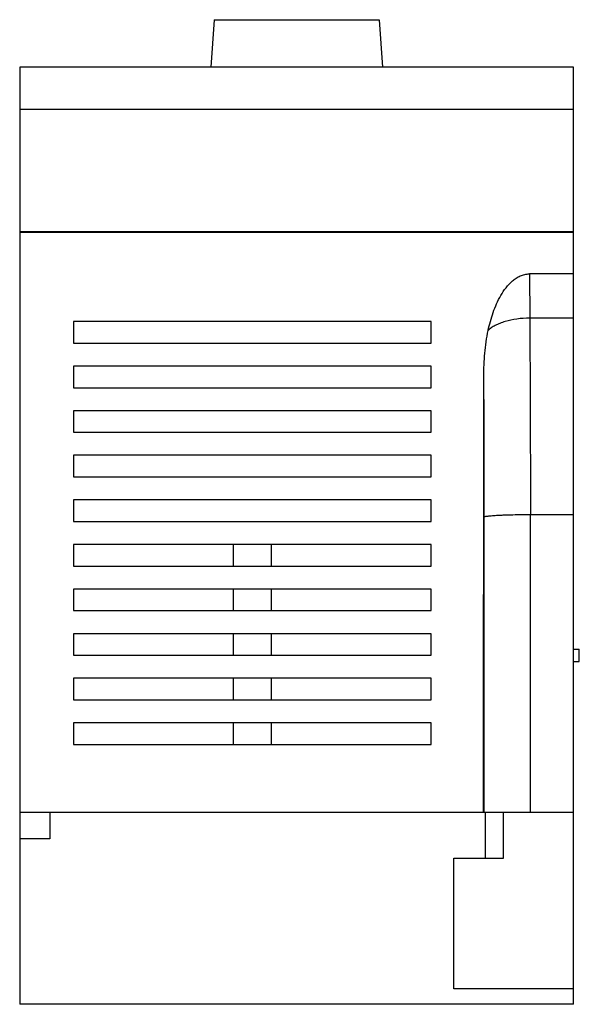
# Model space of a CAD drawing. Header units: millimetres. Extents: x 17 to 90, y 10 to 138.
import ezdxf

# ---------------------------------------------------------------- set-up
doc = ezdxf.new("R2010")
doc.units = ezdxf.units.MM
doc.header["$LTSCALE"] = 9.673761
doc.layers.get('0').update_dxf_attribs({"linetype": 'CONTINUOUS'})

msp = doc.modelspace()

# ---------------------------------------------------------------- linework, layer by layer
at = {"color": 7, "linetype": 'CONTINUOUS'}
for p, q in [((42.1, 137.96), (41.67, 131.8)), ((42.1, 137.96), (63.54, 137.96)), ((63.54, 137.96), (63.97, 131.8)), ((16.82, 131.8), (16.82, 9.9)), ((88.82, 131.8), (16.82, 131.8)), ((88.82, 9.9), (88.82, 131.8)), ((88.82, 126.3), (16.82, 126.3)), ((16.82, 110.4), (88.82, 110.4)), ((88.82, 110.3), (16.82, 110.3)), ((83.08, 104.9), (83.12, 99.14)), ((88.82, 104.9), (83.08, 104.9)), ((23.82, 98.7), (23.82, 95.9)), ((70.32, 98.7), (23.82, 98.7)), ((70.32, 95.9), (70.32, 98.7)), ((88.82, 99.14), (83.12, 99.14)), ((23.82, 95.9), (70.32, 95.9)), ((23.82, 92.9), (23.82, 90.1)), ((70.32, 92.9), (23.82, 92.9)), ((70.32, 90.1), (70.32, 92.9)), ((77.11, 34.9), (77.16, 91.59)), ((23.82, 90.1), (70.32, 90.1)), ((23.82, 87.1), (23.82, 84.3)), ((70.32, 87.1), (23.82, 87.1)), ((70.32, 84.3), (70.32, 87.1)), ((23.82, 84.3), (70.32, 84.3)), ((23.82, 81.3), (23.82, 78.5)), ((70.32, 81.3), (23.82, 81.3)), ((70.32, 78.5), (70.32, 81.3)), ((23.82, 78.5), (70.32, 78.5)), ((23.82, 75.5), (23.82, 72.7)), ((70.32, 75.5), (23.82, 75.5)), ((70.32, 72.7), (70.32, 75.5)), ((77.21, 34.9), (77.21, 73.29)), ((83.21, 73.6), (88.82, 73.6)), ((83.21, 34.9), (83.21, 73.6)), ((23.82, 72.7), (70.32, 72.7)), ((23.82, 69.7), (23.82, 66.9)), ((70.32, 69.7), (23.82, 69.7)), ((44.57, 69.7), (44.57, 66.9)), ((49.57, 66.9), (49.57, 69.7)), ((70.32, 66.9), (70.32, 69.7)), ((23.82, 66.9), (70.32, 66.9)), ((23.82, 63.9), (23.82, 61.1)), ((70.32, 63.9), (23.82, 63.9)), ((44.57, 63.9), (44.57, 61.1)), ((49.57, 61.1), (49.57, 63.9)), ((70.32, 61.1), (70.32, 63.9)), ((23.82, 61.1), (70.32, 61.1)), ((23.82, 58.1), (23.82, 55.3)), ((70.32, 58.1), (23.82, 58.1)), ((44.57, 58.1), (44.57, 55.3)), ((49.57, 55.3), (49.57, 58.1)), ((70.32, 55.3), (70.32, 58.1)), ((23.82, 55.3), (70.32, 55.3)), ((88.82, 56.1), (89.57, 56.1)), ((89.57, 54.5), (89.57, 56.1)), ((88.82, 54.5), (89.57, 54.5)), ((23.82, 52.3), (23.82, 49.5)), ((70.32, 52.3), (23.82, 52.3)), ((44.57, 52.3), (44.57, 49.5)), ((49.57, 49.5), (49.57, 52.3)), ((70.32, 49.5), (70.32, 52.3)), ((23.82, 49.5), (70.32, 49.5)), ((23.82, 46.5), (23.82, 43.7)), ((70.32, 46.5), (23.82, 46.5)), ((44.57, 46.5), (44.57, 43.7)), ((49.57, 43.7), (49.57, 46.5)), ((70.32, 43.7), (70.32, 46.5)), ((23.82, 43.7), (70.32, 43.7)), ((16.82, 34.9), (88.82, 34.9)), ((20.72, 34.9), (20.72, 31.4)), ((77.32, 34.9), (77.32, 28.9)), ((79.72, 28.9), (79.72, 34.9)), ((20.72, 31.4), (16.82, 31.4)), ((73.25, 28.9), (79.72, 28.9)), ((73.25, 11.9), (73.25, 28.9)), ((88.82, 11.9), (73.25, 11.9)), ((88.82, 9.9), (16.82, 9.9))]:
    msp.add_line(p, q, dxfattribs=at)
for points, knots in [([(77.72, 97.54), (77.8, 97.93), (77.99, 98.72), (78.36, 99.88), (78.8, 101.02), (79.35, 102.1), (80.02, 103.12), (80.71, 103.88), (81.35, 104.37), (81.89, 104.66), (82.47, 104.85), (82.88, 104.9), (83.08, 104.9)], [0, 0, 0, 0, 0.125046, 0.250093, 0.375129, 0.500152, 0.625145, 0.750049, 0.812566, 0.875067, 0.937541, 1, 1, 1, 1]), ([(83.12, 99.14), (82.57, 99.14), (81.49, 99.07), (80.19, 98.8), (79.26, 98.48), (78.66, 98.21), (78.14, 97.9), (77.84, 97.66), (77.72, 97.54)], [0, 0, 0, 0, 0.289679, 0.561943, 0.686782, 0.801949, 0.906518, 1, 1, 1, 1]), ([(83.12, 99.14), (83.14, 97.12), (83.19, 88.61), (83.21, 80.09), (83.21, 73.6)], [0, 0, 0, 0, 0.237575, 1, 1, 1, 1]), ([(77.16, 91.59), (77.16, 92.59), (77.23, 94.58), (77.51, 96.56), (77.72, 97.54)], [0, 0, 0, 0, 0.500058, 1, 1, 1, 1]), ([(77.21, 73.29), (77.21, 74.85), (77.21, 80.95), (77.19, 87.05), (77.16, 91.59)], [0, 0, 0, 0, 0.256122, 1, 1, 1, 1]), ([(77.21, 73.29), (77.22, 73.3), (77.23, 73.31), (77.27, 73.33), (77.36, 73.36), (77.51, 73.39), (77.72, 73.41), (77.97, 73.44), (78.28, 73.46), (78.63, 73.49), (79.02, 73.51), (79.45, 73.53), (80.1, 73.56), (80.97, 73.58), (82.07, 73.6), (82.83, 73.6), (83.21, 73.6)], [0, 0, 0, 0, 0.003232, 0.008268, 0.024731, 0.05007, 0.084193, 0.126843, 0.177655, 0.236155, 0.30182, 0.374025, 0.452113, 0.622905, 0.807872, 1, 1, 1, 1])]:
    msp.add_open_spline(points, degree=3, knots=knots, dxfattribs=at)

doc.saveas('drawing.dxf')
